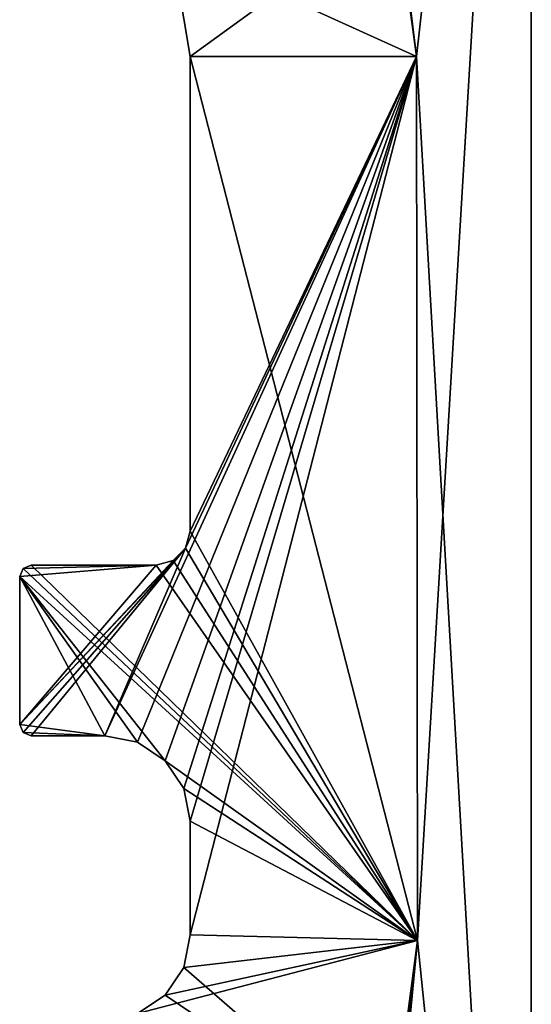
# Model space of a CAD drawing. Header units: millimetres. Extents: x 306.4 to 326.4, y -1558.6 to -1526.1.
# Tile 6 of 9: x 321.9 to 326.4, y -1548.5 to -1539.8. Entities that reach past the tile are written whole.
import ezdxf

# ---------------------------------------------------------------- set-up
doc = ezdxf.new("R2010")
doc.units = ezdxf.units.MM
doc.header["$LTSCALE"] = 65.185185
for name, color, linetype in [('1', 7, 'CONTINUOUS'), ('2', 7, 'CONTINUOUS'), ('20', 7, 'CONTINUOUS'), ('21', 7, 'CONTINUOUS'), ('27', 7, 'CONTINUOUS'), ('28', 7, 'CONTINUOUS'), ('29', 7, 'CONTINUOUS'), ('30', 7, 'CONTINUOUS'), ('36', 7, 'CONTINUOUS'), ('37', 7, 'CONTINUOUS'), ('4', 7, 'CONTINUOUS'), ('42', 7, 'CONTINUOUS'), ('43', 7, 'CONTINUOUS'), ('44', 7, 'CONTINUOUS'), ('45', 7, 'CONTINUOUS'), ('46', 7, 'CONTINUOUS'), ('47', 7, 'CONTINUOUS'), ('51', 7, 'CONTINUOUS'), ('53', 7, 'CONTINUOUS'), ('55', 7, 'CONTINUOUS')]:
    doc.layers.add(name, color=color, linetype=linetype)

msp = doc.modelspace()

# ---------------------------------------------------------------- linework, layer by layer
at = {"layer": '1', "linetype": 'Continuous'}
for points in [[(324.6506, -1534.1437, 2524.4622), (326.4006, -1531.1437, 2524.4622), (325.3911, -1540.121, 2524.4622), (324.6506, -1534.1437, 2524.4622)], [(326.4006, -1531.1437, 2524.4622), (326.4006, -1557.6437, 2524.4622), (325.3911, -1540.121, 2524.4622), (326.4006, -1531.1437, 2524.4622)], [(324.6506, -1534.1437, 2524.4622), (325.3911, -1540.121, 2524.4622), (325.2133, -1538.8024, 2524.4622), (324.6506, -1534.1437, 2524.4622)], [(325.3911, -1540.121, 2524.4622), (326.4006, -1557.6437, 2524.4622), (325.4006, -1547.8937, 2524.4622), (325.3911, -1540.121, 2524.4622)], [(325.4006, -1547.8937, 2524.4622), (326.4006, -1557.6437, 2524.4622), (325.1602, -1549.7077, 2524.4622), (325.4006, -1547.8937, 2524.4622)]]:
    msp.add_3dface(points, dxfattribs=at)
at = {"layer": '2', "linetype": 'Continuous'}
for points in [[(325.2133, -1538.8024, 3037.4622), (325.3911, -1540.121, 3037.4622), (326.4006, -1531.1437, 3037.4622), (325.2133, -1538.8024, 3037.4622)], [(325.3911, -1540.121, 3037.4622), (325.4006, -1547.8937, 3037.4622), (326.4006, -1531.1437, 3037.4622), (325.3911, -1540.121, 3037.4622)], [(326.4006, -1531.1437, 3037.4622), (325.4006, -1547.8937, 3037.4622), (326.4006, -1557.6437, 3037.4622), (326.4006, -1531.1437, 3037.4622)], [(325.1602, -1549.7077, 3037.4622), (324.5555, -1555.1653, 3037.4622), (325.4006, -1547.8937, 3037.4622), (325.1602, -1549.7077, 3037.4622)], [(324.5555, -1555.1653, 3037.4622), (324.6506, -1555.6437, 3037.4622), (325.4006, -1547.8937, 3037.4622), (324.5555, -1555.1653, 3037.4622)], [(325.4006, -1547.8937, 3037.4622), (324.6506, -1555.6437, 3037.4622), (326.4006, -1557.6437, 3037.4622), (325.4006, -1547.8937, 3037.4622)]]:
    msp.add_3dface(points, dxfattribs=at)
at = {"layer": '20', "linetype": 'Continuous'}
for points in [[(323.4006, -1540.121, 3036.1622), (325.2133, -1538.8024, 3036.1622), (323.2355, -1539.1394, 3036.1622), (323.4006, -1540.121, 3036.1622)], [(325.3911, -1540.121, 3036.1622), (325.2133, -1538.8024, 3036.1622), (323.4006, -1540.121, 3036.1622), (325.3911, -1540.121, 3036.1622)], [(322.6506, -1546.0937, 3036.1622), (325.3911, -1540.121, 3036.1622), (323.3604, -1544.4437, 3036.1622), (322.6506, -1546.0937, 3036.1622)], [(322.9376, -1546.1508, 3036.1622), (325.3911, -1540.121, 3036.1622), (322.6506, -1546.0937, 3036.1622), (322.9376, -1546.1508, 3036.1622)], [(323.1809, -1546.3133, 3036.1622), (325.3911, -1540.121, 3036.1622), (322.9376, -1546.1508, 3036.1622), (323.1809, -1546.3133, 3036.1622)], [(323.3435, -1546.5567, 3036.1622), (325.3911, -1540.121, 3036.1622), (323.1809, -1546.3133, 3036.1622), (323.3435, -1546.5567, 3036.1622)], [(323.4006, -1546.8437, 3036.1622), (325.3911, -1540.121, 3036.1622), (323.3435, -1546.5567, 3036.1622), (323.4006, -1546.8437, 3036.1622)], [(323.3604, -1544.4437, 3036.1622), (325.3911, -1540.121, 3036.1622), (323.4006, -1544.2937, 3036.1622), (323.3604, -1544.4437, 3036.1622)], [(325.4006, -1547.8937, 3036.1622), (325.3911, -1540.121, 3036.1622), (323.4006, -1547.8437, 3036.1622), (325.4006, -1547.8937, 3036.1622)], [(323.4006, -1547.8437, 3036.1622), (325.3911, -1540.121, 3036.1622), (323.4006, -1546.8437, 3036.1622), (323.4006, -1547.8437, 3036.1622)], [(323.4006, -1544.2937, 3036.1622), (325.3911, -1540.121, 3036.1622), (323.4006, -1540.121, 3036.1622), (323.4006, -1544.2937, 3036.1622)], [(321.9006, -1545.9937, 3036.1622), (321.9299, -1546.0644, 3036.1622), (323.3604, -1544.4437, 3036.1622), (321.9006, -1545.9937, 3036.1622)], [(323.2506, -1544.5535, 3036.1622), (321.9006, -1545.9937, 3036.1622), (323.3604, -1544.4437, 3036.1622), (323.2506, -1544.5535, 3036.1622)], [(321.9299, -1546.0644, 3036.1622), (322.0006, -1546.0937, 3036.1622), (323.3604, -1544.4437, 3036.1622), (321.9299, -1546.0644, 3036.1622)], [(322.0006, -1546.0937, 3036.1622), (322.6506, -1546.0937, 3036.1622), (323.3604, -1544.4437, 3036.1622), (322.0006, -1546.0937, 3036.1622)], [(323.1006, -1544.5937, 3036.1622), (321.9006, -1545.9937, 3036.1622), (323.2506, -1544.5535, 3036.1622), (323.1006, -1544.5937, 3036.1622)], [(321.9006, -1544.6937, 3036.1622), (321.9006, -1545.9937, 3036.1622), (323.1006, -1544.5937, 3036.1622), (321.9006, -1544.6937, 3036.1622)], [(321.9299, -1544.623, 3036.1622), (321.9006, -1544.6937, 3036.1622), (323.1006, -1544.5937, 3036.1622), (321.9299, -1544.623, 3036.1622)], [(322.0006, -1544.5937, 3036.1622), (321.9299, -1544.623, 3036.1622), (323.1006, -1544.5937, 3036.1622), (322.0006, -1544.5937, 3036.1622)], [(323.3435, -1548.1307, 3036.1622), (325.4006, -1547.8937, 3036.1622), (323.4006, -1547.8437, 3036.1622), (323.3435, -1548.1307, 3036.1622)], [(322.9376, -1548.5366, 3036.1622), (325.4006, -1547.8937, 3036.1622), (323.1809, -1548.374, 3036.1622), (322.9376, -1548.5366, 3036.1622)], [(325.1602, -1549.7077, 3036.1622), (325.4006, -1547.8937, 3036.1622), (322.9376, -1548.5366, 3036.1622), (325.1602, -1549.7077, 3036.1622)], [(323.1809, -1548.374, 3036.1622), (325.4006, -1547.8937, 3036.1622), (323.3435, -1548.1307, 3036.1622), (323.1809, -1548.374, 3036.1622)]]:
    msp.add_3dface(points, dxfattribs=at)
at = {"layer": '21', "linetype": 'Continuous'}
for points in [[(325.3911, -1540.121, 3036.1622), (325.2133, -1538.8024, 3037.4622), (325.2133, -1538.8024, 3036.1622), (325.3911, -1540.121, 3036.1622)], [(325.3911, -1540.121, 3037.4622), (325.2133, -1538.8024, 3037.4622), (325.3911, -1540.121, 3036.1622), (325.3911, -1540.121, 3037.4622)]]:
    msp.add_3dface(points, dxfattribs=at)
at = {"layer": '27', "linetype": 'Continuous'}
for points in [[(325.4006, -1547.8937, 3037.4622), (325.4006, -1547.8937, 3036.1622), (325.1602, -1549.7077, 3036.1622), (325.4006, -1547.8937, 3037.4622)], [(325.1602, -1549.7077, 3037.4622), (325.4006, -1547.8937, 3037.4622), (325.1602, -1549.7077, 3036.1622), (325.1602, -1549.7077, 3037.4622)]]:
    msp.add_3dface(points, dxfattribs=at)
at = {"layer": '28', "linetype": 'Continuous'}
for points in [[(325.3911, -1540.121, 3037.4622), (325.3911, -1540.121, 3036.1622), (325.4006, -1547.8937, 3036.1622), (325.3911, -1540.121, 3037.4622)], [(325.4006, -1547.8937, 3037.4622), (325.3911, -1540.121, 3037.4622), (325.4006, -1547.8937, 3036.1622), (325.4006, -1547.8937, 3037.4622)]]:
    msp.add_3dface(points, dxfattribs=at)
at = {"layer": '29', "linetype": 'Continuous'}
for points in [[(325.2133, -1538.8024, 2525.7622), (325.3911, -1540.121, 2525.7622), (323.2355, -1539.1394, 2525.7622), (325.2133, -1538.8024, 2525.7622)], [(323.2355, -1539.1394, 2525.7622), (325.3911, -1540.121, 2525.7622), (323.4006, -1540.121, 2525.7622), (323.2355, -1539.1394, 2525.7622)], [(323.4006, -1540.121, 2525.7622), (325.4006, -1547.8937, 2525.7622), (323.4006, -1544.2937, 2525.7622), (323.4006, -1540.121, 2525.7622)], [(325.3911, -1540.121, 2525.7622), (325.4006, -1547.8937, 2525.7622), (323.4006, -1540.121, 2525.7622), (325.3911, -1540.121, 2525.7622)], [(323.4006, -1544.2937, 2525.7622), (325.4006, -1547.8937, 2525.7622), (323.3604, -1544.4437, 2525.7622), (323.4006, -1544.2937, 2525.7622)], [(323.3604, -1544.4437, 2525.7622), (325.4006, -1547.8937, 2525.7622), (323.2506, -1544.5535, 2525.7622), (323.3604, -1544.4437, 2525.7622)], [(323.2506, -1544.5535, 2525.7622), (325.4006, -1547.8937, 2525.7622), (323.1006, -1544.5937, 2525.7622), (323.2506, -1544.5535, 2525.7622)], [(321.9299, -1544.623, 2525.7622), (325.4006, -1547.8937, 2525.7622), (321.9006, -1544.6937, 2525.7622), (321.9299, -1544.623, 2525.7622)], [(322.0006, -1544.5937, 2525.7622), (325.4006, -1547.8937, 2525.7622), (321.9299, -1544.623, 2525.7622), (322.0006, -1544.5937, 2525.7622)], [(323.1006, -1544.5937, 2525.7622), (325.4006, -1547.8937, 2525.7622), (322.0006, -1544.5937, 2525.7622), (323.1006, -1544.5937, 2525.7622)], [(321.9006, -1545.9937, 2525.7622), (321.9006, -1544.6937, 2525.7622), (322.6506, -1546.0937, 2525.7622), (321.9006, -1545.9937, 2525.7622)], [(322.6506, -1546.0937, 2525.7622), (321.9006, -1544.6937, 2525.7622), (322.9376, -1546.1508, 2525.7622), (322.6506, -1546.0937, 2525.7622)], [(322.9376, -1546.1508, 2525.7622), (321.9006, -1544.6937, 2525.7622), (323.1809, -1546.3133, 2525.7622), (322.9376, -1546.1508, 2525.7622)], [(321.9006, -1544.6937, 2525.7622), (325.4006, -1547.8937, 2525.7622), (323.1809, -1546.3133, 2525.7622), (321.9006, -1544.6937, 2525.7622)], [(321.9299, -1546.0644, 2525.7622), (321.9006, -1545.9937, 2525.7622), (322.6506, -1546.0937, 2525.7622), (321.9299, -1546.0644, 2525.7622)], [(322.0006, -1546.0937, 2525.7622), (321.9299, -1546.0644, 2525.7622), (322.6506, -1546.0937, 2525.7622), (322.0006, -1546.0937, 2525.7622)], [(323.1809, -1546.3133, 2525.7622), (325.4006, -1547.8937, 2525.7622), (323.3435, -1546.5567, 2525.7622), (323.1809, -1546.3133, 2525.7622)], [(323.3435, -1546.5567, 2525.7622), (325.4006, -1547.8937, 2525.7622), (323.4006, -1546.8437, 2525.7622), (323.3435, -1546.5567, 2525.7622)], [(323.4006, -1546.8437, 2525.7622), (325.4006, -1547.8937, 2525.7622), (323.4006, -1547.8437, 2525.7622), (323.4006, -1546.8437, 2525.7622)], [(323.4006, -1547.8437, 2525.7622), (325.4006, -1547.8937, 2525.7622), (323.3435, -1548.1307, 2525.7622), (323.4006, -1547.8437, 2525.7622)], [(325.4006, -1547.8937, 2525.7622), (325.1602, -1549.7077, 2525.7622), (323.3435, -1548.1307, 2525.7622), (325.4006, -1547.8937, 2525.7622)], [(323.3435, -1548.1307, 2525.7622), (325.1602, -1549.7077, 2525.7622), (323.1809, -1548.374, 2525.7622), (323.3435, -1548.1307, 2525.7622)], [(323.1809, -1548.374, 2525.7622), (325.1602, -1549.7077, 2525.7622), (322.9376, -1548.5366, 2525.7622), (323.1809, -1548.374, 2525.7622)]]:
    msp.add_3dface(points, dxfattribs=at)
at = {"layer": '30', "linetype": 'Continuous'}
for points in [[(325.2133, -1538.8024, 2524.4622), (325.3911, -1540.121, 2524.4622), (325.2133, -1538.8024, 2525.7622), (325.2133, -1538.8024, 2524.4622)], [(325.3911, -1540.121, 2524.4622), (325.3911, -1540.121, 2525.7622), (325.2133, -1538.8024, 2525.7622), (325.3911, -1540.121, 2524.4622)]]:
    msp.add_3dface(points, dxfattribs=at)
at = {"layer": '36', "linetype": 'Continuous'}
for points in [[(325.4006, -1547.8937, 2524.4622), (325.1602, -1549.7077, 2524.4622), (325.4006, -1547.8937, 2525.7622), (325.4006, -1547.8937, 2524.4622)], [(325.1602, -1549.7077, 2524.4622), (325.1602, -1549.7077, 2525.7622), (325.4006, -1547.8937, 2525.7622), (325.1602, -1549.7077, 2524.4622)]]:
    msp.add_3dface(points, dxfattribs=at)
at = {"layer": '37', "linetype": 'Continuous'}
for points in [[(325.3911, -1540.121, 2524.4622), (325.4006, -1547.8937, 2524.4622), (325.3911, -1540.121, 2525.7622), (325.3911, -1540.121, 2524.4622)], [(325.3911, -1540.121, 2525.7622), (325.4006, -1547.8937, 2524.4622), (325.4006, -1547.8937, 2525.7622), (325.3911, -1540.121, 2525.7622)]]:
    msp.add_3dface(points, dxfattribs=at)
at = {"layer": '4', "linetype": 'Continuous'}
for points in [[(326.4006, -1557.6437, 2524.4622), (326.4006, -1531.1437, 2524.4622), (326.4006, -1526.1437, 3039.9622), (326.4006, -1557.6437, 2524.4622)], [(326.4006, -1531.1437, 3037.4622), (326.4006, -1557.6437, 2524.4622), (326.4006, -1526.1437, 3039.9622), (326.4006, -1531.1437, 3037.4622)], [(326.4006, -1557.6437, 2524.4622), (326.4006, -1531.1437, 3037.4622), (326.4006, -1557.6437, 3037.4622), (326.4006, -1557.6437, 2524.4622)]]:
    msp.add_3dface(points, dxfattribs=at)
at = {"layer": '42', "linetype": 'Continuous'}
for points in [[(323.3435, -1548.1307, 3036.1622), (323.4006, -1547.8437, 3036.1622), (323.3435, -1548.1307, 2525.7622), (323.3435, -1548.1307, 3036.1622)], [(323.4006, -1547.8437, 3036.1622), (323.4006, -1547.8437, 2525.7622), (323.3435, -1548.1307, 2525.7622), (323.4006, -1547.8437, 3036.1622)], [(323.3435, -1548.1307, 3036.1622), (323.3435, -1548.1307, 2525.7622), (323.1809, -1548.374, 2525.7622), (323.3435, -1548.1307, 3036.1622)], [(323.1809, -1548.374, 3036.1622), (323.3435, -1548.1307, 3036.1622), (323.1809, -1548.374, 2525.7622), (323.1809, -1548.374, 3036.1622)], [(323.1809, -1548.374, 3036.1622), (323.1809, -1548.374, 2525.7622), (322.9376, -1548.5366, 2525.7622), (323.1809, -1548.374, 3036.1622)], [(322.9376, -1548.5366, 3036.1622), (323.1809, -1548.374, 3036.1622), (322.9376, -1548.5366, 2525.7622), (322.9376, -1548.5366, 3036.1622)]]:
    msp.add_3dface(points, dxfattribs=at)
at = {"layer": '43', "linetype": 'Continuous'}
for points in [[(323.4006, -1547.8437, 3036.1622), (323.4006, -1546.8437, 2525.7622), (323.4006, -1547.8437, 2525.7622), (323.4006, -1547.8437, 3036.1622)], [(323.4006, -1547.8437, 3036.1622), (323.4006, -1546.8437, 3036.1622), (323.4006, -1546.8437, 2525.7622), (323.4006, -1547.8437, 3036.1622)]]:
    msp.add_3dface(points, dxfattribs=at)
at = {"layer": '44', "linetype": 'Continuous'}
for points in [[(322.6506, -1546.0937, 3036.1622), (322.6506, -1546.0937, 2525.7622), (322.9376, -1546.1508, 2525.7622), (322.6506, -1546.0937, 3036.1622)], [(322.9376, -1546.1508, 3036.1622), (322.6506, -1546.0937, 3036.1622), (322.9376, -1546.1508, 2525.7622), (322.9376, -1546.1508, 3036.1622)], [(322.9376, -1546.1508, 3036.1622), (322.9376, -1546.1508, 2525.7622), (323.1809, -1546.3133, 2525.7622), (322.9376, -1546.1508, 3036.1622)], [(323.1809, -1546.3133, 3036.1622), (322.9376, -1546.1508, 3036.1622), (323.1809, -1546.3133, 2525.7622), (323.1809, -1546.3133, 3036.1622)], [(323.1809, -1546.3133, 3036.1622), (323.1809, -1546.3133, 2525.7622), (323.3435, -1546.5567, 2525.7622), (323.1809, -1546.3133, 3036.1622)], [(323.3435, -1546.5567, 3036.1622), (323.1809, -1546.3133, 3036.1622), (323.3435, -1546.5567, 2525.7622), (323.3435, -1546.5567, 3036.1622)], [(323.3435, -1546.5567, 3036.1622), (323.3435, -1546.5567, 2525.7622), (323.4006, -1546.8437, 2525.7622), (323.3435, -1546.5567, 3036.1622)], [(323.4006, -1546.8437, 3036.1622), (323.3435, -1546.5567, 3036.1622), (323.4006, -1546.8437, 2525.7622), (323.4006, -1546.8437, 3036.1622)]]:
    msp.add_3dface(points, dxfattribs=at)
at = {"layer": '45', "linetype": 'Continuous'}
for points in [[(322.6506, -1546.0937, 3036.1622), (322.0006, -1546.0937, 2525.7622), (322.6506, -1546.0937, 2525.7622), (322.6506, -1546.0937, 3036.1622)], [(322.6506, -1546.0937, 3036.1622), (322.0006, -1546.0937, 3036.1622), (322.0006, -1546.0937, 2525.7622), (322.6506, -1546.0937, 3036.1622)]]:
    msp.add_3dface(points, dxfattribs=at)
at = {"layer": '46', "linetype": 'Continuous'}
for points in [[(323.4006, -1544.2937, 3036.1622), (323.4006, -1540.121, 2525.7622), (323.4006, -1544.2937, 2525.7622), (323.4006, -1544.2937, 3036.1622)], [(323.4006, -1544.2937, 3036.1622), (323.4006, -1540.121, 3036.1622), (323.4006, -1540.121, 2525.7622), (323.4006, -1544.2937, 3036.1622)]]:
    msp.add_3dface(points, dxfattribs=at)
at = {"layer": '47', "linetype": 'Continuous'}
for points in [[(323.4006, -1540.121, 3036.1622), (323.2355, -1539.1394, 3036.1622), (323.4006, -1540.121, 2525.7622), (323.4006, -1540.121, 3036.1622)], [(323.2355, -1539.1394, 3036.1622), (323.2355, -1539.1394, 2525.7622), (323.4006, -1540.121, 2525.7622), (323.2355, -1539.1394, 3036.1622)]]:
    msp.add_3dface(points, dxfattribs=at)
at = {"layer": '51', "linetype": 'Continuous'}
for points in [[(322.0006, -1544.5937, 3036.1622), (323.1006, -1544.5937, 3036.1622), (323.1006, -1544.5937, 2525.7622), (322.0006, -1544.5937, 3036.1622)], [(322.0006, -1544.5937, 3036.1622), (323.1006, -1544.5937, 2525.7622), (322.0006, -1544.5937, 2525.7622), (322.0006, -1544.5937, 3036.1622)]]:
    msp.add_3dface(points, dxfattribs=at)
at = {"layer": '53', "linetype": 'Continuous'}
for points in [[(321.9006, -1545.9937, 3036.1622), (321.9006, -1544.6937, 2525.7622), (321.9006, -1545.9937, 2525.7622), (321.9006, -1545.9937, 3036.1622)], [(321.9006, -1545.9937, 3036.1622), (321.9006, -1544.6937, 3036.1622), (321.9006, -1544.6937, 2525.7622), (321.9006, -1545.9937, 3036.1622)]]:
    msp.add_3dface(points, dxfattribs=at)
at = {"layer": '55', "linetype": 'Continuous'}
for points in [[(321.9299, -1544.623, 3036.1622), (321.9299, -1544.623, 2525.7622), (321.9006, -1544.6937, 2525.7622), (321.9299, -1544.623, 3036.1622)], [(321.9006, -1544.6937, 3036.1622), (321.9299, -1544.623, 3036.1622), (321.9006, -1544.6937, 2525.7622), (321.9006, -1544.6937, 3036.1622)], [(322.0006, -1544.5937, 3036.1622), (322.0006, -1544.5937, 2525.7622), (321.9299, -1544.623, 2525.7622), (322.0006, -1544.5937, 3036.1622)], [(321.9299, -1544.623, 3036.1622), (322.0006, -1544.5937, 3036.1622), (321.9299, -1544.623, 2525.7622), (321.9299, -1544.623, 3036.1622)]]:
    msp.add_3dface(points, dxfattribs=at)

doc.saveas('drawing.dxf')
